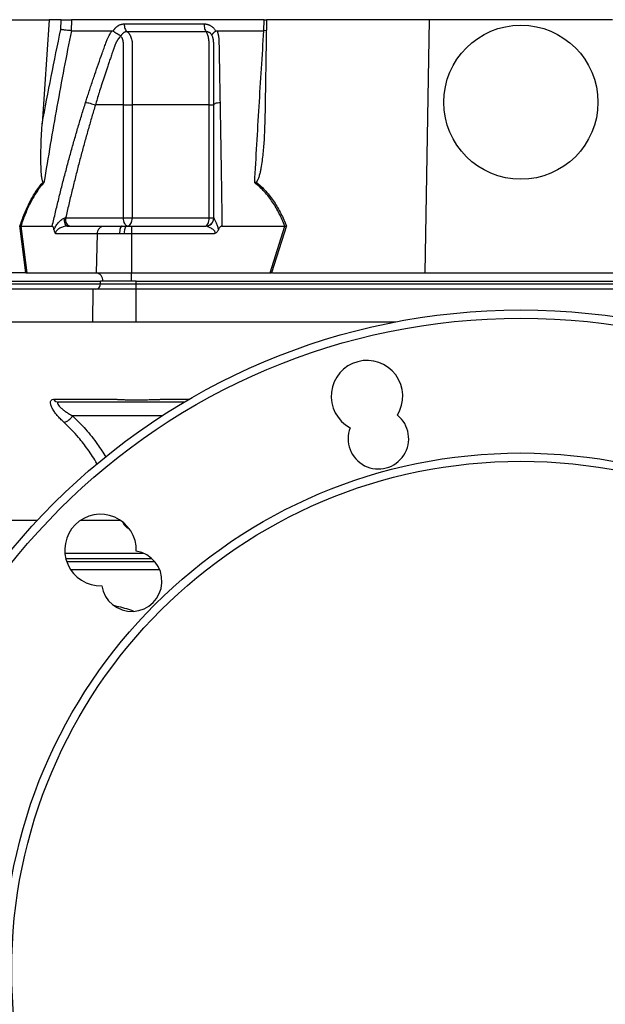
# Model space of a CAD drawing. Header units: millimetres. Extents: x 1828 to 3707, y 764 to 5009.
# Tile 3 of 10: x 2369 to 2794, y 1395 to 2111. Entities that reach past the tile are written whole.
import ezdxf

# ---------------------------------------------------------------- set-up
doc = ezdxf.new("R2010")
doc.units = ezdxf.units.MM
doc.header["$LTSCALE"] = 2

msp = doc.modelspace()

# ---------------------------------------------------------------- linework, layer by layer
at = {"color": 7, "linetype": 'Continuous', "lineweight": 25}
for p, q in [((2312.78, 2110.91), (2389.98, 2110.91)), ((2389.98, 2110.91), (2384.91, 2035.32)), ((2398.69, 2110.91), (2389.98, 2110.91)), ((2398.51, 2103.81), (2398.69, 2110.91)), ((2406.32, 2110.91), (2406.12, 2102.91)), ((2546.18, 2110.91), (2406.32, 2110.91)), ((2546.12, 2102.91), (2546.18, 2110.91)), ((2546.18, 2110.91), (2547.6, 2110.91)), ((2547.95, 2110.91), (2546.63, 2035.32)), ((2666.11, 2110.91), (2547.95, 2110.91)), ((2666.11, 2110.91), (2662.9, 1926.91)), ((2799.48, 2110.91), (2666.11, 2110.91)), ((2436.6, 2102.64), (2436.75, 2102.91)), ((2510.93, 2102.91), (2511.08, 2102.64)), ((2547.81, 2103.02), (2546.12, 2102.91)), ((2444.02, 2048.91), (2423.58, 2048.91)), ((2444.02, 1966.91), (2444.02, 2048.91)), ((2450.34, 2048.91), (2450.34, 1966.91)), ((2506.27, 1966.91), (2506.27, 2048.91)), ((2401.99, 1966.91), (2444.02, 1966.91)), ((2444.02, 1966.91), (2450.34, 1966.91)), ((2450.34, 1966.91), (2506.27, 1966.91)), ((2506.27, 1966.91), (2509.61, 1966.91)), ((2373.12, 1926.91), (2368.8, 1960.96)), ((2369.46, 1960.91), (2373.78, 1926.91)), ((2369.48, 1960.91), (2392.26, 1960.91)), ((2424.95, 1955.12), (2394.88, 1955.12)), ((2403.2, 1960.91), (2430.14, 1960.91)), ((2424.95, 1955.12), (2424.09, 1926.91)), ((2441.15, 1955.12), (2424.95, 1955.12)), ((2430.14, 1960.91), (2442.97, 1960.91)), ((2444.74, 1955.12), (2441.15, 1955.12)), ((2442.97, 1960.91), (2445.81, 1960.91)), ((2449.89, 1955.12), (2444.74, 1955.12)), ((2445.81, 1960.91), (2449.89, 1960.91)), ((2449.89, 1960.91), (2449.89, 1955.12)), ((2449.89, 1960.91), (2503.76, 1960.91)), ((2510.02, 1955.12), (2449.89, 1955.12)), ((2449.89, 1955.12), (2449.89, 1926.91)), ((2515.61, 1960.91), (2561.18, 1960.91)), ((2550.51, 1926.91), (2561.2, 1960.91)), ((2562.36, 1960.96), (2551.66, 1926.91)), ((2372.72, 1926.91), (2300.45, 1926.91)), ((2373.78, 1926.91), (2424.09, 1926.91)), ((2424.09, 1926.91), (2449.89, 1926.91)), ((2449.89, 1920.91), (2449.89, 1926.91)), ((2449.89, 1926.91), (2550.51, 1926.91)), ((2552.27, 1926.91), (2662.9, 1926.91)), ((2662.9, 1926.91), (2802.69, 1926.91)), ((2147.94, 1920.91), (2427.37, 1920.91)), ((2147.94, 1918.91), (2427.37, 1918.91)), ((2427.37, 1918.91), (2427.37, 1920.91)), ((2429.11, 1920.91), (2427.37, 1920.91)), ((2427.37, 1918.91), (2453.36, 1918.91)), ((2449.89, 1920.91), (2429.11, 1920.91)), ((2453.36, 1920.91), (2449.89, 1920.91)), ((2453.36, 1920.91), (3012.23, 1920.91)), ((2453.36, 1918.91), (2453.36, 1920.91)), ((2453.36, 1914.91), (2453.36, 1918.91)), ((2453.36, 1918.91), (3012.23, 1918.91)), ((2422.09, 1914.91), (2142.65, 1914.91)), ((2421.73, 1890.91), (2422.09, 1914.91)), ((2453.36, 1914.91), (2422.09, 1914.91)), ((2453.36, 1890.91), (2453.36, 1914.91)), ((3012.23, 1914.91), (2453.36, 1914.91)), ((2421.73, 1890.91), (2142.29, 1890.91)), ((2641.62, 1890.91), (2453.36, 1890.91)), ((2393.22, 1834.93), (2439.27, 1834.93)), ((2381.41, 1746.91), (2286.23, 1746.91)), ((2441.9, 1746.91), (2412.75, 1746.91)), ((2458.76, 1722.91), (2401.44, 1722.91)), ((2466.79, 1716.91), (2402.74, 1716.91)), ((2470.38, 1710.91), (2405.72, 1710.91))]:
    msp.add_line(p, q, dxfattribs=at)
at = {"color": 8, "linetype": 'Continuous', "lineweight": 25}
for p, q in [((2470.93, 1834.93), (2492.28, 1834.93)), ((2472.04, 1822.91), (2407.03, 1822.91)), ((2464.73, 1719.05), (2402.11, 1719.05))]:
    msp.add_line(p, q, dxfattribs=at)
at = {"color": 7, "linetype": 'Continuous', "lineweight": 25, "flags": 128}
for points in [[(2403.2, 1960.91), (2402.79, 1961.02), (2402.4, 1961.35), (2402.03, 1961.87), (2401.71, 1962.58), (2401.44, 1963.45), (2401.23, 1964.45), (2401.1, 1965.53), (2401.04, 1966.67)], [(2447.02, 1960.91), (2446.43, 1961.03), (2445.87, 1961.37), (2445.35, 1961.92), (2444.89, 1962.67), (2444.52, 1963.58), (2444.24, 1964.62), (2444.07, 1965.74), (2444.02, 1966.91)], [(2447.02, 1960.91), (2447.66, 1961.03), (2448.29, 1961.37), (2448.86, 1961.92), (2449.37, 1962.67), (2449.78, 1963.58), (2450.09, 1964.62), (2450.27, 1965.74), (2450.34, 1966.91)], [(2503.61, 1960.91), (2504.13, 1961.03), (2504.63, 1961.37), (2505.09, 1961.92), (2505.49, 1962.67), (2505.82, 1963.58), (2506.07, 1964.62), (2506.22, 1965.74), (2506.27, 1966.91)], [(2442.97, 1960.91), (2442.62, 1960.8), (2442.28, 1960.47), (2441.97, 1959.94), (2441.7, 1959.23), (2441.47, 1958.35), (2441.3, 1957.35), (2441.19, 1956.26), (2441.15, 1955.12)]]:
    msp.add_lwpolyline(points, dxfattribs=at)
at = {"color": 7, "linetype": 'Continuous', "lineweight": 25}
for centre, radius in [((2732.79, 2050.91), 56), ((2732.79, 1419.91), 480), ((2732.79, 1419.91), 474), ((2732.79, 1419.91), 376), ((2732.79, 1419.91), 370)]:
    msp.add_circle(centre, radius, dxfattribs=at)
for centre, radius, start, end in [((2503.73, 1966.87), 5.96, 270.32761, 358.02906), ((2453.55, 1956.48), 8.92, 150.22831, 188.78981), ((2423.44, 1921.27), 5.68, 356.3893, 83.42293), ((2423.62, 1918.66), 3.76, 274.40195, 3.81126), ((2620.98, 1837.19), 26, 328.04908, 241.95092), ((2397.19, 1837.84), 4.93, 216.24025, 268.93684), ((2398.29, 1827.98), 10.1, 284.41101, 329.85475), ((2629.27, 1806.28), 22, 158.77845, 51.22155), ((2427.32, 1725.38), 26, 358.04908, 271.95092), ((2449.95, 1702.75), 22, 188.77845, 81.22155)]:
    msp.add_arc(centre, radius, start, end, dxfattribs=at)
for centre, major_axis, ratio, start_param, end_param in [((2374.25, 1920.91), (22.2, -0.45), 0.269565, 1.627237, 1.645443), ((2549.2, 1920.91), (34.03, 0.56), 0.175535, 1.477584, 1.49579)]:
    msp.add_ellipse(centre, major_axis=major_axis, ratio=ratio, start_param=start_param, end_param=end_param, dxfattribs=at)
at = {"color": 8, "linetype": 'Continuous', "lineweight": 25}
msp.add_ellipse((2449.01, 1756.81), major_axis=(-0.32, 16), ratio=0.499848, start_param=2.313861, end_param=2.992267, dxfattribs=at)
at = {"color": 7, "linetype": 'Continuous', "lineweight": 25}
for points, knots in [([(2398.69, 2110.91), (2399.22, 2110.91), (2399.82, 2110.91), (2401.12, 2110.91), (2401.8, 2110.91), (2402.84, 2110.91), (2403.19, 2110.91), (2403.86, 2110.91), (2404.2, 2110.91), (2405.18, 2110.91), (2405.78, 2110.91), (2406.32, 2110.91)], [0, 0, 0, 0, 0.25, 0.25, 0.5, 0.5, 0.625, 0.625, 0.75, 0.75, 1, 1, 1, 1]), ([(2436.75, 2102.91), (2436.83, 2103.05), (2436.98, 2103.31), (2437.23, 2103.7), (2437.49, 2104.07), (2437.77, 2104.42), (2438.05, 2104.76), (2438.35, 2105.08), (2438.65, 2105.38), (2438.97, 2105.67), (2439.3, 2105.95), (2439.64, 2106.21), (2440, 2106.45), (2440.36, 2106.68), (2440.85, 2106.95), (2441.47, 2107.24), (2442.23, 2107.52), (2443.01, 2107.71), (2443.8, 2107.83), (2444.33, 2107.85), (2444.6, 2107.85)], [0, 0, 0, 0, 0.0442489, 0.088103, 0.1316437, 0.1749545, 0.21812, 0.2612256, 0.3043574, 0.347601, 0.3910414, 0.4347626, 0.4788469, 0.5233746, 0.5684236, 0.6548026, 0.7405374, 0.8262412, 0.9125282, 1, 1, 1, 1]), ([(2444.6, 2107.86), (2444.59, 2107.29), (2444.62, 2106.7), (2444.79, 2105.53), (2444.93, 2104.96), (2445.3, 2103.91), (2445.53, 2103.44), (2446.04, 2102.66), (2446.33, 2102.36), (2446.61, 2102.13)], [0, 0, 0, 0, 0.25, 0.25, 0.5, 0.5, 0.75, 0.75, 1, 1, 1, 1]), ([(2502.56, 2107.85), (2502.55, 2107.29), (2502.58, 2106.7), (2502.72, 2105.53), (2502.83, 2104.96), (2503.12, 2103.91), (2503.3, 2103.44), (2503.71, 2102.66), (2503.94, 2102.36), (2504.17, 2102.13)], [0, 0, 0, 0, 0.25, 0.25, 0.5, 0.5, 0.75, 0.75, 1, 1, 1, 1]), ([(2502.56, 2107.85), (2502.71, 2107.85), (2503, 2107.85), (2503.43, 2107.82), (2503.85, 2107.77), (2504.27, 2107.7), (2504.69, 2107.61), (2505.1, 2107.51), (2505.51, 2107.38), (2505.92, 2107.23), (2506.31, 2107.07), (2506.83, 2106.83), (2507.44, 2106.49), (2508.14, 2106.03), (2508.79, 2105.52), (2509.4, 2104.95), (2509.95, 2104.32), (2510.47, 2103.65), (2510.78, 2103.16), (2510.93, 2102.91)], [0, 0, 0, 0, 0.043919, 0.087472, 0.13073, 0.173768, 0.216664, 0.259492, 0.30233, 0.345255, 0.388344, 0.431671, 0.51489, 0.596546, 0.677156, 0.757259, 0.837405, 0.91814, 1, 1, 1, 1]), ([(2406.15, 2102.91), (2402.49, 2084.61), (2399.02, 2066.25), (2392.4, 2029.42), (2389.24, 2010.95), (2386.22, 1992.43)], [0, 0, 0, 0, 0.5, 0.5, 1, 1, 1, 1]), ([(2406.12, 2102.91), (2405.58, 2102.93), (2404.97, 2102.97), (2403.66, 2103.08), (2402.98, 2103.15), (2401.94, 2103.27), (2401.6, 2103.31), (2400.93, 2103.4), (2400.59, 2103.45), (2399.95, 2103.55), (2399.64, 2103.6), (2399.05, 2103.71), (2398.77, 2103.76), (2398.51, 2103.81)], [0, 0, 0, 0, 0.25, 0.25, 0.5, 0.5, 0.625, 0.625, 0.75, 0.75, 0.875, 0.875, 1, 1, 1, 1]), ([(2416.53, 2050.83), (2416.96, 2052.21), (2417.83, 2054.95), (2419.16, 2059.05), (2420.49, 2063.13), (2421.83, 2067.17), (2423.6, 2072.41), (2425.81, 2078.81), (2428.05, 2085.12), (2429.87, 2090.14), (2430.96, 2093.12), (2431.76, 2095.24), (2432.24, 2096.45), (2432.67, 2097.47), (2433.14, 2098.49), (2433.68, 2099.54), (2434.32, 2100.68), (2435.01, 2101.81), (2435.5, 2102.54), (2435.75, 2102.91)], [0, 0, 0, 0, 0.0777766, 0.1551997, 0.2322716, 0.3089948, 0.3853718, 0.5305262, 0.6744738, 0.7474235, 0.8196146, 0.8463831, 0.8697605, 0.889755, 0.9063828, 0.929523, 0.9527995, 0.9762724, 1, 1, 1, 1]), ([(2441.88, 2098.86), (2441.75, 2098.72), (2441.49, 2098.44), (2441.12, 2098), (2440.77, 2097.57), (2440.43, 2097.13), (2440.12, 2096.69), (2439.82, 2096.25), (2439.54, 2095.81), (2439.27, 2095.38), (2439.02, 2094.95), (2438.79, 2094.53), (2438.58, 2094.11), (2438.38, 2093.7), (2438.17, 2093.21), (2437.93, 2092.63), (2437.67, 2091.96), (2437.42, 2091.29), (2437.19, 2090.63), (2437.02, 2090.07), (2436.86, 2089.58), (2436.7, 2089.12), (2436.48, 2088.5), (2436.2, 2087.73), (2435.61, 2086.06), (2434.76, 2083.58), (2433.66, 2080.37), (2432.62, 2077.29), (2431.29, 2073.31), (2429.72, 2068.54), (2427.95, 2063.06), (2426.35, 2057.99), (2424.91, 2053.31), (2424.01, 2050.33), (2423.58, 2048.91)], [0, 0, 0, 0, 0.010662, 0.021198, 0.031594, 0.041839, 0.051919, 0.061821, 0.071533, 0.08104, 0.09033, 0.099392, 0.108213, 0.116783, 0.125091, 0.138719, 0.152205, 0.165558, 0.178786, 0.1919, 0.198167, 0.207477, 0.219813, 0.235151, 0.25346, 0.319418, 0.382864, 0.443812, 0.502275, 0.618272, 0.726011, 0.825493, 0.916782, 1, 1, 1, 1]), ([(2435.75, 2102.91), (2435.82, 2102.91), (2435.94, 2102.91), (2436.12, 2102.87), (2436.29, 2102.82), (2436.45, 2102.74), (2436.55, 2102.68), (2436.6, 2102.64)], [0, 0, 0, 0, 0.212576, 0.416535, 0.614103, 0.807726, 1, 1, 1, 1]), ([(2436.6, 2102.64), (2436.68, 2102.58), (2436.84, 2102.47), (2437.08, 2102.29), (2437.32, 2102.12), (2437.57, 2101.95), (2437.82, 2101.78), (2438.06, 2101.61), (2438.3, 2101.46), (2438.54, 2101.31), (2438.9, 2101.07), (2439.38, 2100.78), (2439.96, 2100.44), (2440.47, 2100.16), (2440.92, 2099.91), (2441.29, 2099.71), (2441.59, 2099.53), (2441.82, 2099.38), (2442, 2099.25), (2442.08, 2099.15), (2442.11, 2099.11)], [0, 0, 0, 0, 0.048652, 0.096489, 0.14339, 0.189242, 0.233941, 0.277392, 0.319512, 0.360225, 0.399465, 0.506174, 0.603082, 0.689684, 0.765815, 0.831582, 0.887296, 0.933441, 0.970686, 1, 1, 1, 1]), ([(2446.61, 2102.13), (2446.52, 2102.13), (2446.32, 2102.14), (2446.03, 2102.11), (2445.74, 2102.08), (2445.46, 2102.02), (2445.18, 2101.94), (2444.9, 2101.84), (2444.62, 2101.72), (2444.22, 2101.51), (2443.73, 2101.18), (2443.2, 2100.71), (2442.8, 2100.23), (2442.5, 2099.8), (2442.29, 2099.43), (2442.19, 2099.19), (2442.15, 2099.09)], [0, 0, 0, 0, 0.053313, 0.106595, 0.159871, 0.213166, 0.266505, 0.319913, 0.373415, 0.427036, 0.56447, 0.685213, 0.789238, 0.876442, 0.946711, 1, 1, 1, 1]), ([(2444.02, 2048.91), (2444.01, 2057.37), (2444.01, 2065.83), (2444.01, 2078.52), (2444.01, 2083.8), (2444.01, 2089.62), (2444.01, 2091.47), (2444.01, 2092.26), (2444.01, 2092.79), (2444.01, 2093.05), (2444.01, 2093.85), (2443.97, 2094.37), (2443.82, 2095.4), (2443.71, 2095.9), (2443.42, 2096.84), (2443.24, 2097.29), (2442.9, 2097.89), (2442.77, 2098.08), (2442.49, 2098.43), (2442.33, 2098.58), (2442.15, 2098.7)], [0, 0, 0, 0, 0.5, 0.5, 0.75, 0.8125, 0.84375, 0.859375, 0.859375, 0.875, 0.875, 0.90625, 0.90625, 0.9375, 0.9375, 0.96875, 0.96875, 0.984375, 0.984375, 1, 1, 1, 1]), ([(2504.17, 2102.13), (2501.86, 2102.13), (2496.95, 2102.13), (2489.88, 2102.13), (2482.46, 2102.13), (2477.46, 2102.13), (2472.26, 2102.13), (2467.31, 2102.13), (2460.1, 2102.13), (2453.37, 2102.13), (2448.76, 2102.13), (2446.61, 2102.13)], [0.7589111, 0.7589111, 0.7589111, 0.7589111, 0.7820302, 0.8131687, 0.8443073, 0.8754458, 0.8754458, 0.9065844, 0.9377229, 0.9688615, 0.9919807, 0.9919807, 0.9919807, 0.9919807]), ([(2446.61, 2102.13), (2446.96, 2101.91), (2447.29, 2101.63), (2447.91, 2101), (2448.19, 2100.64), (2448.72, 2099.85), (2448.96, 2099.41), (2449.39, 2098.49), (2449.57, 2098), (2449.88, 2096.96), (2450.01, 2096.42), (2450.2, 2095.31), (2450.27, 2094.75), (2450.32, 2093.89), (2450.33, 2093.6), (2450.33, 2093.02), (2450.33, 2092.73), (2450.33, 2091.86), (2450.33, 2086.63), (2450.33, 2081.41), (2450.33, 2067.48), (2450.34, 2058.2), (2450.34, 2048.91)], [0, 0, 0, 0, 0.03125, 0.03125, 0.0625, 0.0625, 0.09375, 0.09375, 0.125, 0.125, 0.15625, 0.15625, 0.1875, 0.1875, 0.203125, 0.203125, 0.21875, 0.21875, 0.25, 0.5, 0.5, 1, 1, 1, 1]), ([(2508.6, 2099.1), (2508.57, 2099.17), (2508.5, 2099.33), (2508.37, 2099.59), (2508.19, 2099.89), (2507.97, 2100.22), (2507.69, 2100.57), (2507.34, 2100.93), (2506.92, 2101.28), (2506.43, 2101.59), (2505.89, 2101.85), (2505.33, 2102.02), (2504.75, 2102.13), (2504.36, 2102.13), (2504.17, 2102.13)], [0, 0, 0, 0, 0.038504, 0.086514, 0.144034, 0.211029, 0.287449, 0.37325, 0.468405, 0.572922, 0.680036, 0.786786, 0.893373, 1, 1, 1, 1]), ([(2506.27, 2048.91), (2506.27, 2058.2), (2506.27, 2067.48), (2506.27, 2081.41), (2506.27, 2086.63), (2506.27, 2091.86), (2506.27, 2092.73), (2506.27, 2093.02), (2506.27, 2093.6), (2506.26, 2093.89), (2506.23, 2094.75), (2506.19, 2095.31), (2506.07, 2096.42), (2505.99, 2096.96), (2505.8, 2098), (2505.69, 2098.49), (2505.44, 2099.41), (2505.3, 2099.85), (2505, 2100.64), (2504.85, 2101), (2504.52, 2101.63), (2504.34, 2101.91), (2504.17, 2102.13)], [0, 0, 0, 0, 0.5, 0.5, 0.75, 0.78125, 0.78125, 0.796875, 0.796875, 0.8125, 0.8125, 0.84375, 0.84375, 0.875, 0.875, 0.90625, 0.90625, 0.9375, 0.9375, 0.96875, 0.96875, 1, 1, 1, 1]), ([(2508.61, 2099.11), (2508.6, 2099.14), (2508.57, 2099.19), (2508.55, 2099.27), (2508.53, 2099.36), (2508.51, 2099.45), (2508.5, 2099.54), (2508.49, 2099.65), (2508.5, 2099.77), (2508.53, 2099.9), (2508.57, 2100.05), (2508.64, 2100.21), (2508.73, 2100.39), (2508.86, 2100.59), (2509.02, 2100.81), (2509.22, 2101.06), (2509.47, 2101.34), (2509.79, 2101.65), (2510.16, 2101.97), (2510.59, 2102.31), (2510.92, 2102.53), (2511.08, 2102.64)], [0, 0, 0, 0, 0.017248, 0.037456, 0.060913, 0.087838, 0.118407, 0.152763, 0.191026, 0.233291, 0.279627, 0.330072, 0.384627, 0.443251, 0.505852, 0.572276, 0.648655, 0.730209, 0.816408, 0.906598, 1, 1, 1, 1]), ([(2509.61, 2048.91), (2509.61, 2051.36), (2509.6, 2056.63), (2509.6, 2065.09), (2509.6, 2072.07), (2509.6, 2077.27), (2509.6, 2080.35), (2509.6, 2083.56), (2509.6, 2086.09), (2509.6, 2087.91), (2509.6, 2088.98), (2509.6, 2090.05), (2509.6, 2091.12), (2509.6, 2092.19), (2509.6, 2093.06), (2509.59, 2093.71), (2509.58, 2094.16), (2509.55, 2094.63), (2509.51, 2095.12), (2509.45, 2095.63), (2509.38, 2096.15), (2509.28, 2096.68), (2509.17, 2097.22), (2509.04, 2097.77), (2508.88, 2098.32), (2508.76, 2098.68), (2508.69, 2098.86)], [0, 0, 0, 0, 0.143085, 0.308796, 0.497427, 0.555835, 0.616742, 0.680167, 0.746121, 0.767405, 0.788723, 0.810074, 0.831456, 0.852865, 0.874301, 0.883002, 0.892336, 0.902282, 0.912815, 0.923904, 0.935514, 0.947608, 0.960145, 0.973084, 0.986383, 1, 1, 1, 1]), ([(2511.08, 2102.64), (2511.13, 2102.67), (2511.22, 2102.73), (2511.37, 2102.8), (2511.52, 2102.85), (2511.69, 2102.89), (2511.85, 2102.91), (2511.97, 2102.91), (2512.03, 2102.91)], [0, 0, 0, 0, 0.160202, 0.321039, 0.484027, 0.650625, 0.822199, 1, 1, 1, 1]), ([(2512.03, 2102.91), (2512.1, 2102.7), (2512.24, 2102.29), (2512.43, 2101.66), (2512.61, 2101.03), (2512.77, 2100.39), (2512.91, 2099.75), (2513.03, 2099.1), (2513.13, 2098.46), (2513.21, 2097.8), (2513.29, 2096.96), (2513.35, 2095.79), (2513.4, 2094.08), (2513.43, 2091.97), (2513.48, 2089.55), (2513.55, 2085.52), (2513.65, 2079.87), (2513.78, 2072.67), (2513.91, 2065.44), (2514.04, 2058.17), (2514.13, 2053.28), (2514.17, 2050.83)], [0, 0, 0, 0, 0.0134228, 0.0267382, 0.0399565, 0.0530881, 0.0661437, 0.0791341, 0.0920702, 0.1049632, 0.1178244, 0.141662, 0.1728313, 0.2170572, 0.2634912, 0.3121266, 0.4491557, 0.58733, 0.7237611, 0.8613131, 1, 1, 1, 1]), ([(2539.36, 1992.43), (2540.38, 2010.95), (2541.45, 2029.42), (2543.69, 2066.25), (2544.86, 2084.61), (2546.08, 2102.91)], [0, 0, 0, 0, 0.5, 0.5, 1, 1, 1, 1]), ([(2392.26, 1960.91), (2392.65, 1962.59), (2393.43, 1965.92), (2394.61, 1970.91), (2395.8, 1975.87), (2397, 1980.79), (2398.22, 1985.69), (2399.45, 1990.55), (2400.69, 1995.38), (2401.94, 2000.17), (2403.2, 2004.94), (2404.48, 2009.67), (2405.77, 2014.37), (2407.07, 2019.04), (2408.38, 2023.68), (2409.71, 2028.28), (2411.05, 2032.85), (2412.4, 2037.39), (2413.76, 2041.9), (2415.13, 2046.38), (2416.07, 2049.35), (2416.53, 2050.83)], [0, 0, 0, 0, 0.055211, 0.110128, 0.164753, 0.219086, 0.273129, 0.326884, 0.38035, 0.43353, 0.486425, 0.539036, 0.591365, 0.643413, 0.695181, 0.746671, 0.797884, 0.848822, 0.899487, 0.949879, 1, 1, 1, 1]), ([(2423.58, 2048.91), (2423.15, 2047.49), (2422.29, 2044.64), (2421.03, 2040.34), (2419.77, 2036.01), (2418.51, 2031.64), (2417.27, 2027.24), (2416.04, 2022.81), (2414.82, 2018.34), (2413.61, 2013.83), (2412.4, 2009.29), (2411.21, 2004.72), (2410.02, 2000.11), (2408.85, 1995.47), (2407.68, 1990.8), (2406.52, 1986.09), (2405.38, 1981.34), (2404.24, 1976.56), (2403.11, 1971.75), (2402.37, 1968.53), (2401.99, 1966.91)], [0, 0, 0, 0, 0.052635, 0.105608, 0.158921, 0.212573, 0.266566, 0.320902, 0.37558, 0.430604, 0.485973, 0.541688, 0.597751, 0.654162, 0.710923, 0.768034, 0.825496, 0.883311, 0.941478, 1, 1, 1, 1]), ([(2416.53, 2050.83), (2416.95, 2050.78), (2417.46, 2050.7), (2418.61, 2050.46), (2419.25, 2050.31), (2420.57, 2049.95), (2421.24, 2049.75), (2422.49, 2049.33), (2423.07, 2049.12), (2423.58, 2048.91)], [0, 0, 0, 0, 0.25, 0.25, 0.5, 0.5, 0.75, 0.75, 1, 1, 1, 1]), ([(2444.02, 2048.91), (2444.98, 2048.91), (2446.1, 2048.91), (2448.32, 2048.91), (2449.41, 2048.91), (2450.34, 2048.91)], [0, 0, 0, 0, 0.5, 0.5, 1, 1, 1, 1]), ([(2506.27, 2048.91), (2507.27, 2048.91), (2508.12, 2048.91), (2509.29, 2048.91), (2509.61, 2048.91), (2509.61, 2048.91)], [0, 0, 0, 0, 0.5, 0.5, 1, 1, 1, 1]), ([(2509.61, 2048.91), (2509.61, 2049.12), (2509.7, 2049.33), (2510.13, 2049.75), (2510.46, 2049.95), (2511.31, 2050.31), (2511.83, 2050.46), (2512.97, 2050.7), (2513.58, 2050.78), (2514.17, 2050.83)], [0, 0, 0, 0, 0.25, 0.25, 0.5, 0.5, 0.75, 0.75, 1, 1, 1, 1]), ([(2509.61, 1966.91), (2509.61, 1968.62), (2509.61, 1972.03), (2509.61, 1977.13), (2509.61, 1982.18), (2509.61, 1987.2), (2509.61, 1992.17), (2509.61, 1997.11), (2509.61, 2002.01), (2509.61, 2006.88), (2509.61, 2011.7), (2509.61, 2016.48), (2509.61, 2021.23), (2509.61, 2025.94), (2509.61, 2030.61), (2509.61, 2035.24), (2509.61, 2039.83), (2509.61, 2044.39), (2509.61, 2047.41), (2509.61, 2048.91)], [0, 0, 0, 0, 0.061953, 0.123509, 0.18467, 0.245435, 0.305808, 0.365787, 0.425376, 0.484574, 0.543383, 0.601804, 0.659839, 0.717488, 0.774754, 0.831636, 0.888137, 0.944258, 1, 1, 1, 1]), ([(2514.17, 2050.83), (2514.2, 2049.49), (2514.25, 2046.81), (2514.32, 2042.76), (2514.39, 2038.69), (2514.46, 2034.59), (2514.53, 2030.46), (2514.6, 2026.31), (2514.66, 2022.14), (2514.73, 2017.93), (2514.8, 2013.7), (2514.87, 2009.45), (2514.94, 2005.17), (2515.01, 2000.86), (2515.08, 1996.52), (2515.15, 1992.16), (2515.21, 1987.78), (2515.28, 1983.36), (2515.35, 1978.92), (2515.41, 1974.46), (2515.48, 1969.97), (2515.54, 1965.45), (2515.58, 1962.43), (2515.61, 1960.91)], [0, 0, 0, 0, 0.0453363, 0.0908939, 0.1366742, 0.1826782, 0.2289071, 0.2753619, 0.3220437, 0.3689537, 0.4160929, 0.4634623, 0.5110629, 0.5588958, 0.6069619, 0.6552622, 0.7037976, 0.7525692, 0.8015777, 0.8508242, 0.9003095, 0.9500345, 1, 1, 1, 1]), ([(2385.68, 1992.91), (2385.55, 1993.01), (2385.45, 1993.17), (2385.28, 1993.51), (2385.22, 1993.7), (2385.03, 1994.29), (2384.94, 1994.7), (2384.7, 1995.97), (2384.59, 1996.83), (2384.41, 1998.57), (2384.34, 1999.45), (2384.23, 2001.22), (2384.19, 2002.11), (2384.08, 2004.78), (2384.04, 2006.57), (2384.01, 2010.14), (2384.02, 2011.93), (2384.08, 2017.31), (2384.18, 2020.91), (2384.48, 2028.11), (2384.67, 2031.72), (2384.91, 2035.32)], [0, 0, 0, 0, 0.015625, 0.015625, 0.03125, 0.03125, 0.0625, 0.0625, 0.125, 0.125, 0.1875, 0.1875, 0.25, 0.25, 0.375, 0.375, 0.5, 0.5, 0.75, 0.75, 1, 1, 1, 1]), ([(2546.63, 2035.32), (2546.56, 2031.72), (2546.43, 2028.11), (2546.02, 2020.9), (2545.74, 2017.3), (2545.19, 2011.91), (2544.98, 2010.12), (2544.5, 2006.54), (2544.23, 2004.75), (2543.75, 2002.08), (2543.57, 2001.2), (2543.19, 1999.43), (2542.98, 1998.55), (2542.49, 1996.81), (2542.22, 1995.94), (2541.7, 1994.68), (2541.51, 1994.27), (2541.16, 1993.7), (2541.04, 1993.51), (2540.74, 1993.17), (2540.57, 1993.01), (2540.36, 1992.91)], [0, 0, 0, 0, 0.25, 0.25, 0.5, 0.5, 0.625, 0.625, 0.75, 0.75, 0.8125, 0.8125, 0.875, 0.875, 0.9375, 0.9375, 0.96875, 0.96875, 0.984375, 0.984375, 1, 1, 1, 1]), ([(2368.8, 1960.96), (2369.81, 1964.03), (2370.91, 1967.04), (2372.7, 1971.44), (2373.32, 1972.88), (2374.61, 1975.72), (2375.28, 1977.12), (2377.38, 1981.19), (2378.88, 1983.77), (2381.31, 1987.4), (2382.15, 1988.57), (2383.88, 1990.81), (2384.76, 1991.88), (2385.68, 1992.91)], [0, 0, 0, 0, 0.25, 0.25, 0.375, 0.375, 0.5, 0.5, 0.75, 0.75, 0.875, 0.875, 1, 1, 1, 1]), ([(2386.22, 1992.43), (2384.39, 1990.43), (2382.68, 1988.24), (2379.49, 1983.52), (2378, 1980.99), (2375.92, 1976.97), (2375.25, 1975.59), (2373.96, 1972.77), (2373.34, 1971.33), (2371.57, 1966.97), (2370.48, 1963.97), (2369.48, 1960.91)], [0, 0, 0, 0, 0.25, 0.25, 0.5, 0.5, 0.625, 0.625, 0.75, 0.75, 1, 1, 1, 1]), ([(2561.18, 1960.91), (2560.01, 1963.97), (2558.72, 1966.97), (2556.53, 1971.33), (2555.76, 1972.77), (2554.13, 1975.59), (2553.27, 1976.97), (2550.58, 1980.99), (2548.61, 1983.52), (2544.28, 1988.24), (2541.92, 1990.43), (2539.36, 1992.43)], [0, 0, 0, 0, 0.25, 0.25, 0.375, 0.375, 0.5, 0.5, 0.75, 0.75, 1, 1, 1, 1]), ([(2540.36, 1992.91), (2541.64, 1991.88), (2542.87, 1990.81), (2545.25, 1988.57), (2546.39, 1987.4), (2549.67, 1983.77), (2551.66, 1981.19), (2554.38, 1977.12), (2555.24, 1975.72), (2556.88, 1972.88), (2557.66, 1971.44), (2559.86, 1967.04), (2561.18, 1964.03), (2562.36, 1960.96)], [0, 0, 0, 0, 0.125, 0.125, 0.25, 0.25, 0.5, 0.5, 0.625, 0.625, 0.75, 0.75, 1, 1, 1, 1]), ([(2393.49, 1958.09), (2393.83, 1959.02), (2394.26, 1959.92), (2395.26, 1961.62), (2395.82, 1962.42), (2397.07, 1963.95), (2397.76, 1964.67), (2398.9, 1965.59), (2399.31, 1965.88), (2400.15, 1966.36), (2400.59, 1966.56), (2401.04, 1966.67)], [0, 0, 0, 0, 0.25, 0.25, 0.5, 0.5, 0.75, 0.75, 0.875, 0.875, 1, 1, 1, 1]), ([(2404.99, 1960.91), (2404.6, 1960.91), (2404.21, 1961.07), (2403.48, 1961.67), (2403.15, 1962.11), (2402.59, 1963.22), (2402.37, 1963.89), (2402.07, 1965.34), (2401.99, 1966.13), (2401.99, 1966.91)], [0, 0, 0, 0, 0.25, 0.25, 0.5, 0.5, 0.75, 0.75, 1, 1, 1, 1]), ([(2503.61, 1960.91), (2504.39, 1960.91), (2505.18, 1961.07), (2506.63, 1961.67), (2507.29, 1962.11), (2508.4, 1963.22), (2508.85, 1963.89), (2509.45, 1965.34), (2509.61, 1966.13), (2509.61, 1966.91)], [0, 0, 0, 0, 0.25, 0.25, 0.5, 0.5, 0.75, 0.75, 1, 1, 1, 1]), ([(2509.68, 1966.67), (2509.75, 1966.56), (2509.86, 1966.36), (2510.11, 1965.88), (2510.26, 1965.6), (2510.72, 1964.67), (2511.05, 1963.95), (2511.7, 1962.43), (2512.03, 1961.62), (2512.59, 1959.92), (2512.84, 1959.02), (2512.98, 1958.09)], [0, 0, 0, 0, 0.125, 0.125, 0.25, 0.25, 0.5, 0.5, 0.75, 0.75, 1, 1, 1, 1]), ([(2393.49, 1958.09), (2393.38, 1958.7), (2393.24, 1959.3), (2392.97, 1960.1), (2392.86, 1960.35), (2392.67, 1960.66), (2392.6, 1960.74), (2392.45, 1960.87), (2392.37, 1960.91), (2392.28, 1960.91)], [0, 0, 0, 0, 0.5, 0.5, 0.75, 0.75, 0.875, 0.875, 1, 1, 1, 1]), ([(2393.49, 1958.09), (2393.56, 1957.76), (2393.63, 1957.45), (2393.81, 1956.86), (2393.92, 1956.58), (2394.16, 1956.08), (2394.29, 1955.86), (2394.58, 1955.46), (2394.73, 1955.28), (2394.88, 1955.12)], [0, 0, 0, 0, 0.25, 0.25, 0.5, 0.5, 0.75, 0.75, 1, 1, 1, 1]), ([(2403.2, 1960.91), (2403.19, 1960.91), (2403.17, 1960.91), (2403.14, 1960.91), (2403.1, 1960.91), (2402.99, 1960.91), (2402.89, 1960.9), (2402.71, 1960.89), (2402.58, 1960.88), (2402.21, 1960.85), (2401.96, 1960.81), (2401.22, 1960.67), (2400.74, 1960.55), (2399.36, 1960.11), (2398.5, 1959.74), (2397.32, 1959.09), (2396.94, 1958.86), (2396.21, 1958.34), (2395.85, 1958.06), (2395.38, 1957.55), (2395.22, 1957.37), (2394.96, 1956.96), (2394.85, 1956.72), (2394.72, 1956.23), (2394.7, 1955.99), (2394.75, 1955.53), (2394.81, 1955.32), (2394.88, 1955.12)], [0, 0, 0, 0, 0.003906, 0.003906, 0.007813, 0.015625, 0.03125, 0.03125, 0.0625, 0.0625, 0.125, 0.125, 0.25, 0.25, 0.5, 0.5, 0.625, 0.625, 0.75, 0.75, 0.8125, 0.8125, 0.875, 0.875, 0.9375, 0.9375, 1, 1, 1, 1]), ([(2424.95, 1955.12), (2424.97, 1955.82), (2425.1, 1956.56), (2425.63, 1957.99), (2426.03, 1958.67), (2427.03, 1959.79), (2427.64, 1960.23), (2428.89, 1960.79), (2429.54, 1960.91), (2430.14, 1960.91)], [0, 0, 0, 0, 0.25, 0.25, 0.5, 0.5, 0.75, 0.75, 1, 1, 1, 1]), ([(2510.02, 1955.12), (2510.18, 1955.32), (2510.32, 1955.53), (2510.53, 1955.98), (2510.59, 1956.23), (2510.56, 1956.72), (2510.47, 1956.95), (2510.23, 1957.37), (2510.08, 1957.55), (2509.58, 1958.05), (2509.21, 1958.34), (2508.45, 1958.86), (2508.06, 1959.09), (2506.9, 1959.74), (2506.12, 1960.11), (2505.07, 1960.54), (2504.73, 1960.67), (2504.3, 1960.81), (2504.17, 1960.84), (2503.94, 1960.9), (2503.84, 1960.91), (2503.76, 1960.91)], [0, 0, 0, 0, 0.0625, 0.0625, 0.125, 0.125, 0.1875, 0.1875, 0.25, 0.25, 0.375, 0.375, 0.5, 0.5, 0.75, 0.75, 0.875, 0.875, 0.9375, 0.9375, 1, 1, 1, 1]), ([(2512.98, 1958.09), (2512.83, 1957.76), (2512.66, 1957.45), (2512.26, 1956.86), (2512.03, 1956.59), (2511.52, 1956.08), (2511.24, 1955.86), (2510.65, 1955.46), (2510.33, 1955.28), (2510.02, 1955.12)], [0, 0, 0, 0, 0.25, 0.25, 0.5, 0.5, 0.75, 0.75, 1, 1, 1, 1]), ([(2515.61, 1960.91), (2515.26, 1960.91), (2514.94, 1960.77), (2514.39, 1960.37), (2514.16, 1960.12), (2513.75, 1959.58), (2513.58, 1959.29), (2513.25, 1958.7), (2513.11, 1958.4), (2512.98, 1958.09)], [0, 0, 0, 0, 0.25, 0.25, 0.5, 0.5, 0.75, 0.75, 1, 1, 1, 1]), ([(2453.36, 1890.91), (2451.58, 1890.91), (2448.24, 1890.91), (2443.62, 1890.91), (2439.27, 1890.91), (2436.47, 1890.91), (2433.71, 1890.91), (2431.13, 1890.91), (2427.65, 1890.91), (2424.5, 1890.91), (2422.62, 1890.91), (2421.73, 1890.91)], [0.16072828, 0.16072828, 0.16072828, 0.16072828, 0.16221288, 0.16369747, 0.16518207, 0.16666667, 0.16666667, 0.16815126, 0.16963586, 0.17112046, 0.17260505, 0.17260505, 0.17260505, 0.17260505]), ([(2400.81, 1818.2), (2400.35, 1818.62), (2399.89, 1819.03), (2399, 1819.87), (2398.57, 1820.29), (2397.31, 1821.56), (2396.52, 1822.42), (2395.06, 1824.15), (2394.38, 1825.04), (2393.18, 1826.77), (2392.66, 1827.63), (2392.02, 1828.88), (2391.83, 1829.3), (2391.5, 1830.11), (2391.36, 1830.51), (2391.15, 1831.26), (2391.07, 1831.63), (2390.98, 1832.32), (2390.97, 1832.65), (2391.03, 1833.25), (2391.09, 1833.53), (2391.3, 1834.01), (2391.45, 1834.23), (2392.01, 1834.74), (2392.53, 1834.93), (2393.22, 1834.93)], [0, 0, 0, 0, 0.0625, 0.0625, 0.125, 0.125, 0.25, 0.25, 0.375, 0.375, 0.5, 0.5, 0.5625, 0.5625, 0.625, 0.625, 0.6875, 0.6875, 0.75, 0.75, 0.8125, 0.8125, 0.875, 0.875, 1, 1, 1, 1]), ([(2397.1, 1832.91), (2396.84, 1832.91), (2396.64, 1832.87), (2396.33, 1832.72), (2396.23, 1832.61), (2396.13, 1832.33), (2396.12, 1832.17), (2396.19, 1831.81), (2396.27, 1831.61), (2396.58, 1830.97), (2396.91, 1830.51), (2397.52, 1829.79), (2397.75, 1829.55), (2398.23, 1829.06), (2398.49, 1828.81), (2399.3, 1828.08), (2399.89, 1827.58), (2401.16, 1826.61), (2401.83, 1826.12), (2403.23, 1825.17), (2403.96, 1824.71), (2405.46, 1823.8), (2406.24, 1823.36), (2407.03, 1822.91)], [0, 0, 0, 0, 0.0625, 0.0625, 0.125, 0.125, 0.1875, 0.1875, 0.25, 0.25, 0.375, 0.375, 0.4375, 0.4375, 0.5, 0.5, 0.625, 0.625, 0.75, 0.75, 0.875, 0.875, 1, 1, 1, 1]), ([(2488.94, 1832.91), (2485.93, 1832.91), (2482.92, 1832.91), (2476.91, 1832.91), (2473.9, 1832.91), (2470.14, 1832.91), (2469.39, 1832.91), (2467.89, 1832.91), (2467.13, 1832.91), (2464.89, 1832.91), (2463.43, 1832.91), (2460.56, 1832.91), (2459.15, 1832.91), (2457.09, 1832.91), (2456.41, 1832.91), (2455.08, 1832.91), (2454.44, 1832.91), (2452.54, 1832.91), (2451.34, 1832.91), (2449.05, 1832.91), (2447.96, 1832.91), (2445.96, 1832.91), (2445.05, 1832.91), (2443.81, 1832.91), (2443.42, 1832.91), (2442.67, 1832.91), (2439.31, 1832.91), (2424, 1832.91), (2409.05, 1832.91), (2397.1, 1832.91)], [0, 0, 0, 0, 0.0625, 0.0625, 0.125, 0.125, 0.140625, 0.140625, 0.15625, 0.15625, 0.1875, 0.1875, 0.21875, 0.21875, 0.234375, 0.234375, 0.25, 0.25, 0.28125, 0.28125, 0.3125, 0.3125, 0.34375, 0.34375, 0.359375, 0.359375, 0.375, 0.5, 1, 1, 1, 1]), ([(2439.27, 1834.93), (2439.48, 1834.91), (2439.7, 1834.9), (2440.14, 1834.87), (2440.36, 1834.86), (2441.05, 1834.82), (2441.53, 1834.8), (2443.03, 1834.74), (2444.1, 1834.7), (2447.54, 1834.62), (2450.07, 1834.6), (2454.18, 1834.6), (2455.61, 1834.61), (2458.53, 1834.63), (2460.02, 1834.65), (2463.05, 1834.7), (2464.6, 1834.73), (2466.95, 1834.8), (2467.75, 1834.82), (2468.94, 1834.86), (2469.33, 1834.87), (2470.13, 1834.9), (2470.53, 1834.91), (2470.93, 1834.93)], [0, 0, 0, 0, 0.03125, 0.03125, 0.0625, 0.0625, 0.125, 0.125, 0.25, 0.25, 0.5, 0.5, 0.625, 0.625, 0.75, 0.75, 0.875, 0.875, 0.9375, 0.9375, 0.96875, 0.96875, 1, 1, 1, 1])]:
    msp.add_open_spline(points, degree=3, knots=knots, dxfattribs=at)
for points in [[(2444.6, 2107.86), (2463.17, 2107.86), (2482.55, 2107.86), (2502.56, 2107.86)], [(2384.91, 2035.32), (2389.16, 2058.25), (2393.68, 2081.09), (2398.51, 2103.81)], [(2406.13, 2102.91), (2410.94, 2102.91), (2420.68, 2102.91), (2430.69, 2102.91), (2435.75, 2102.91)], [(2512.03, 2102.91), (2517.62, 2102.91), (2528.89, 2102.91), (2540.34, 2102.91), (2546.1, 2102.91)], [(2506.27, 2048.91), (2486.97, 2048.91), (2468.28, 2048.91), (2450.34, 2048.91)], [(2385.68, 1992.91), (2385.88, 1992.74), (2386.06, 1992.58), (2386.22, 1992.43)], [(2540.36, 1992.91), (2540.03, 1992.74), (2539.7, 1992.58), (2539.36, 1992.43)], [(2401.04, 1966.67), (2401.37, 1966.75), (2401.69, 1966.83), (2401.99, 1966.91)], [(2509.61, 1966.91), (2509.61, 1966.83), (2509.63, 1966.75), (2509.68, 1966.67)], [(2369.46, 1960.91), (2369.27, 1960.92), (2369.05, 1960.94), (2368.8, 1960.96)], [(2369.48, 1960.91), (2369.47, 1960.91), (2369.47, 1960.91), (2369.46, 1960.91)], [(2561.2, 1960.91), (2561.19, 1960.91), (2561.19, 1960.91), (2561.18, 1960.91)], [(2561.2, 1960.91), (2561.59, 1960.92), (2561.98, 1960.94), (2562.36, 1960.96)], [(2373.12, 1926.91), (2373.37, 1926.91), (2373.59, 1926.91), (2373.78, 1926.91)], [(2550.51, 1926.91), (2550.9, 1926.91), (2551.28, 1926.91), (2551.66, 1926.91)]]:
    msp.add_open_spline(points, degree=3, dxfattribs=at)
at = {"color": 8, "linetype": 'Continuous', "lineweight": 25}
for points, knots in [([(2424.82, 1787.87), (2424.76, 1787.98), (2422.82, 1791.71), (2418.37, 1798.21), (2410.66, 1808.53), (2404.44, 1814.63), (2400.81, 1818.2)], [0, 0, 0, 0, 0.009524, 0.31634, 0.600203, 1, 1, 1, 1]), ([(2407.03, 1822.91), (2410.26, 1819.75), (2416.77, 1813.39), (2424.76, 1803.18), (2429.2, 1796.01), (2431.14, 1792.87)], [0, 0, 0, 0, 0.356928, 0.718294, 1, 1, 1, 1]), ([(2437.5, 1684.94), (2441.42, 1684.09), (2446.08, 1683.09), (2450.64, 1681.27), (2451.36, 1680.98)], [0, 0, 0, 0, 0.841808, 1, 1, 1, 1])]:
    msp.add_open_spline(points, degree=3, knots=knots, dxfattribs=at)

doc.saveas('drawing.dxf')
